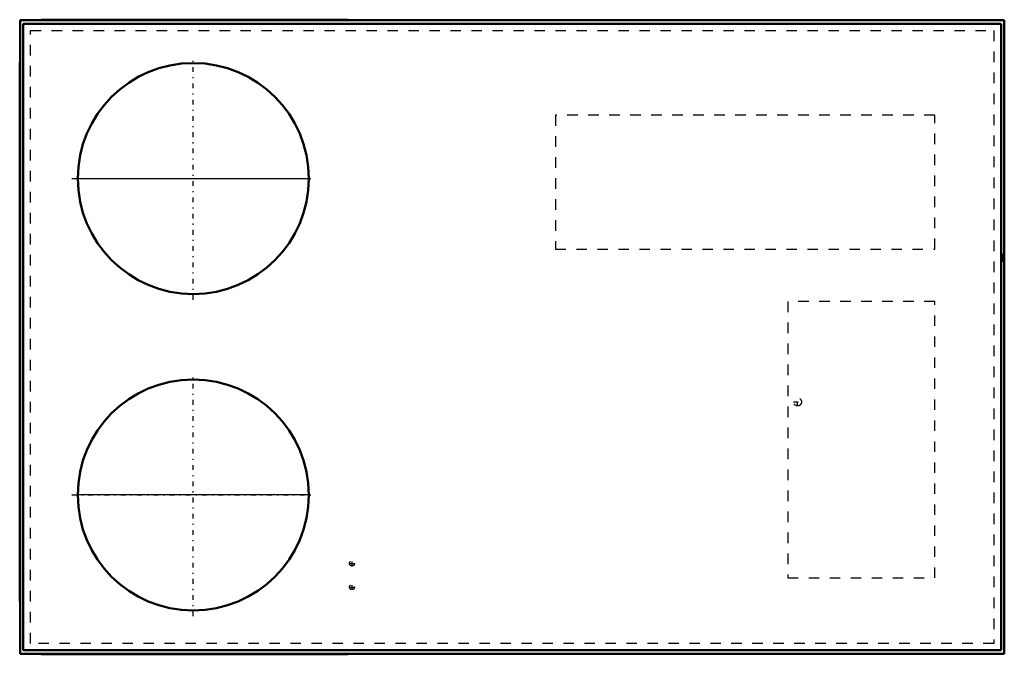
# Model space of a CAD drawing. Header units: inches. Extents: x -46.9 to 46.9, y -30.2 to 30.2.
import ezdxf

# ---------------------------------------------------------------- set-up
doc = ezdxf.new("R2010")
doc.units = ezdxf.units.IN
doc.header["$MEASUREMENT"] = 0
doc.linetypes.add('Center', pattern=[1.5, 0.45, -0.5, 0.05, -0.5])
doc.linetypes.add('Dashed', pattern=[2, 1, -1])
for name, color, linetype, lineweight in [('AM_0', 7, 'Continuous', 50), ('AM_4', 3, 'Continuous', 25), ('AM_7', 7, 'Center', 25), ('AM_9', 6, 'Dashed', 25)]:
    doc.layers.add(name, color=color, linetype=linetype, lineweight=lineweight)

# ---------------------------------------------------------------- blocks, each defined once
blk = doc.blocks.new('1_DSG0903DM00001S_PART13_0_in_DSG0903DM00001S_4')
at = {"layer": 'AM_0'}
for p, q in [((46.5625, 29.8125), (-46.5625, 29.8125)), ((-46.5625, 29.8125), (-46.5625, -29.8125)), ((46.5625, -29.8125), (46.5625, 29.8125)), ((-46.5625, -29.8125), (46.5625, -29.8125))]:
    blk.add_line(p, q, dxfattribs=at)
blk = doc.blocks.new('2_DSG0903DM00001S_PART12_0_in_DSG0903DM00001S_4')
at = {"layer": 'AM_0'}
for p, q in [((-46.90625, -25.1875), (-46.90625, 26.1875)), ((-46.90625, 26.1875), (-46.875, 26.1875)), ((-46.875, 26.1875), (-46.875, -25.1875)), ((-46.875, -25.1875), (-46.90625, -25.1875))]:
    blk.add_line(p, q, dxfattribs=at)
blk = doc.blocks.new('3_DSG0903DM00001S_PART11_0_in_DSG0903DM00001S_4')
at = {"layer": 'AM_0'}
for p, q in [((-44.875, 30.21875), (-15.625, 30.21875)), ((-44.875, 30.1875), (-44.875, 30.21875)), ((-15.625, 30.1875), (-44.875, 30.1875)), ((-15.625, 30.21875), (-15.625, 30.1875))]:
    blk.add_line(p, q, dxfattribs=at)
blk = doc.blocks.new('4_DSG0903DM00001S_PART10_0_in_DSG0903DM00001S_4')
at = {"layer": 'AM_0'}
blk.add_circle((-30.375, 15.09375), 11, dxfattribs=at)
at = {"layer": 'AM_4'}
blk.add_line((-41.375, 15.09375), (-19.375, 15.09375), dxfattribs=at)
at = {"layer": 'AM_7'}
for p, q in [((-30.375, 3.54375), (-30.375, 26.64375)), ((-41.925, 15.09375), (-18.825, 15.09375))]:
    blk.add_line(p, q, dxfattribs=at)
blk = doc.blocks.new('5_DSG0903DM00001S_PART9_0_in_DSG0903DM00001S_4')
at = {"layer": 'AM_9'}
for p, q in [((26.25, 3.375), (26.25, -22.9375)), ((40.25, 3.375), (26.25, 3.375)), ((40.25, -22.9375), (40.25, 3.375)), ((26.25, -22.9375), (40.25, -22.9375))]:
    blk.add_line(p, q, dxfattribs=at)
blk = doc.blocks.new('6_DSG0903DM00001S_PART8_0_in_DSG0903DM00001S_4')
at = {"layer": 'AM_9'}
for p, q in [((4.125, 21.125), (4.125, 8.375)), ((40.25, 21.125), (4.125, 21.125)), ((40.25, 8.375), (40.25, 21.125)), ((4.125, 8.375), (40.25, 8.375))]:
    blk.add_line(p, q, dxfattribs=at)
blk = doc.blocks.new('7_DSG0903DM00001S_PART7_0_in_DSG0903DM00001S_4')
at = {"layer": 'AM_0'}
for p, q in [((-44.875, 30.1875), (-46.875, 30.1875)), ((-46.875, 30.1875), (-46.875, 26.1875)), ((46.875, 30.1875), (-15.625, 30.1875)), ((46.875, 7.9125), (46.875, 30.1875)), ((46.875, -30.1875), (46.875, 7.1625)), ((-46.875, -25.1875), (-46.875, -30.1875)), ((-46.875, -30.1875), (-44.875, -30.1875)), ((-15.625, -30.1875), (46.875, -30.1875))]:
    blk.add_line(p, q, dxfattribs=at)
at = {"layer": 'AM_9'}
for p, q in [((-45.875, -29.1875), (-45.875, 29.1875)), ((-45.875, 29.1875), (45.875, 29.1875)), ((45.875, 29.1875), (45.875, -29.1875)), ((45.875, -29.1875), (-45.875, -29.1875))]:
    blk.add_line(p, q, dxfattribs=at)
blk = doc.blocks.new('8_DSG0903DM00001S_PART6_0_in_DSG0903DM00001S_4')
at = {"layer": 'AM_0'}
for p, q in [((46.8125, 7.1625), (46.8125, 7.9125)), ((46.875, 7.9125), (46.8125, 7.9125)), ((46.875, 7.9125), (46.875, 7.1625)), ((46.8125, 7.1625), (46.875, 7.1625))]:
    blk.add_line(p, q, dxfattribs=at)
blk = doc.blocks.new('9_DSG0903DM00001S_PART5_0_in_DSG0903DM00001S_4')
at = {"layer": 'AM_7'}
for p, q in [((26.79375, -6.1875), (27.58125, -6.1875)), ((27.1875, -6.58125), (27.1875, -5.79375))]:
    blk.add_line(p, q, dxfattribs=at)
at = {"layer": 'AM_9'}
blk.add_circle((27.1875, -6.1875), 0.375, dxfattribs=at)
blk = doc.blocks.new('10_DSG0903DM00001S_PART4_0_in_DSG0903DM00001S_4')
at = {"layer": 'AM_7'}
for p, q in [((-15.5125, -23.8125), (-14.9875, -23.8125)), ((-15.25, -24.075), (-15.25, -23.55))]:
    blk.add_line(p, q, dxfattribs=at)
at = {"layer": 'AM_9'}
blk.add_circle((-15.25, -23.8125), 0.25, dxfattribs=at)
blk = doc.blocks.new('11_DSG0903DM00001S_PART3_0_in_DSG0903DM00001S_4')
at = {"layer": 'AM_7'}
for p, q in [((-15.5125, -21.5625), (-14.9875, -21.5625)), ((-15.25, -21.825), (-15.25, -21.3))]:
    blk.add_line(p, q, dxfattribs=at)
at = {"layer": 'AM_9'}
blk.add_circle((-15.25, -21.5625), 0.25, dxfattribs=at)
blk = doc.blocks.new('12_DSG0903DM00001S_PART2_0_in_DSG0903DM00001S_4')
at = {"layer": 'AM_0'}
blk.add_circle((-30.375, -15.046875), 11, dxfattribs=at)
at = {"layer": 'AM_4'}
blk.add_line((-19.375, -15.046875), (-41.375, -15.046875), dxfattribs=at)
at = {"layer": 'AM_7'}
for p, q in [((-30.375, -26.596875), (-30.375, -3.496875)), ((-41.925, -15.046875), (-18.825, -15.046875))]:
    blk.add_line(p, q, dxfattribs=at)
blk = doc.blocks.new('13_DSG0903DM00001S_PART1_0_in_DSG0903DM00001S_4')
at = {"layer": 'AM_0'}
for p, q in [((-44.875, -30.21875), (-44.875, -30.1875)), ((-44.875, -30.1875), (-15.625, -30.1875)), ((-15.625, -30.21875), (-44.875, -30.21875)), ((-15.625, -30.1875), (-15.625, -30.21875))]:
    blk.add_line(p, q, dxfattribs=at)

msp = doc.modelspace()

# ---------------------------------------------------------------- block references
for name in ['7_DSG0903DM00001S_PART7_0_in_DSG0903DM00001S_4', '3_DSG0903DM00001S_PART11_0_in_DSG0903DM00001S_4', '1_DSG0903DM00001S_PART13_0_in_DSG0903DM00001S_4', '4_DSG0903DM00001S_PART10_0_in_DSG0903DM00001S_4', '2_DSG0903DM00001S_PART12_0_in_DSG0903DM00001S_4', '6_DSG0903DM00001S_PART8_0_in_DSG0903DM00001S_4', '8_DSG0903DM00001S_PART6_0_in_DSG0903DM00001S_4', '5_DSG0903DM00001S_PART9_0_in_DSG0903DM00001S_4', '12_DSG0903DM00001S_PART2_0_in_DSG0903DM00001S_4', '9_DSG0903DM00001S_PART5_0_in_DSG0903DM00001S_4', '11_DSG0903DM00001S_PART3_0_in_DSG0903DM00001S_4', '10_DSG0903DM00001S_PART4_0_in_DSG0903DM00001S_4', '13_DSG0903DM00001S_PART1_0_in_DSG0903DM00001S_4']:
    msp.add_blockref(name, (0, 0))

doc.saveas('drawing.dxf')
